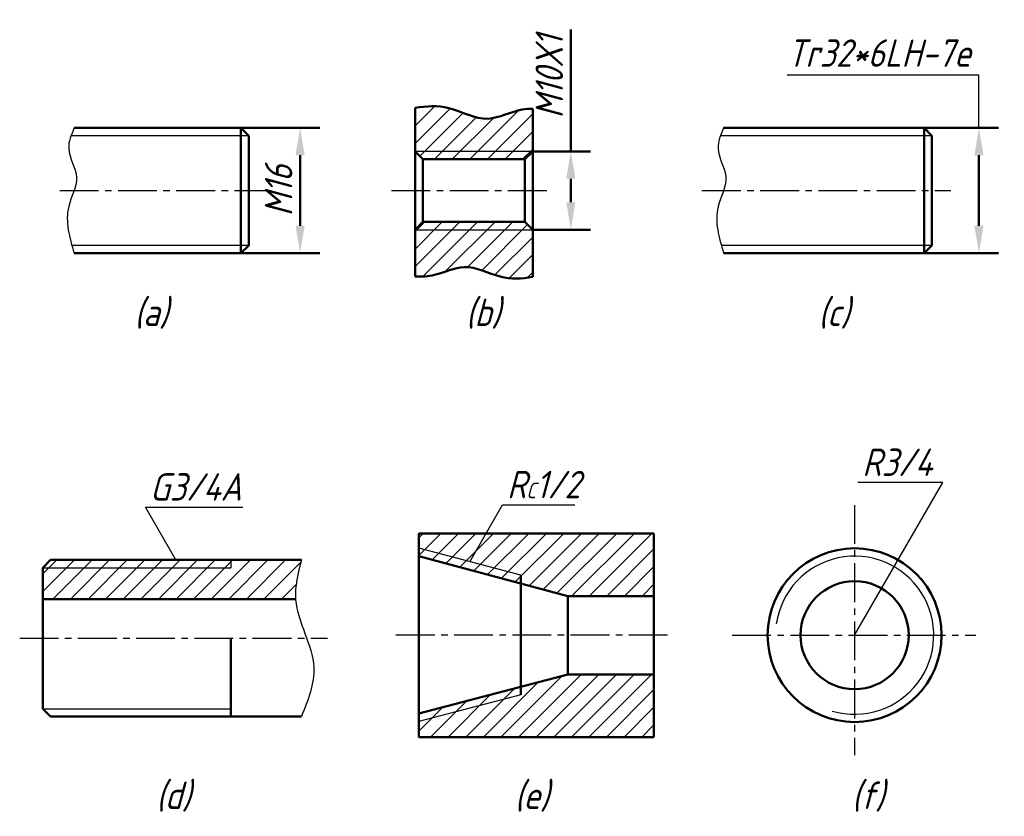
# Model space of a CAD drawing. Header units: millimetres. Extents: x -34 to 1230, y -63 to 202.
# Tile 1 of 2: x -34 to 91, y -63 to 39. Entities that reach past the tile are written whole.
import ezdxf

# ---------------------------------------------------------------- set-up
doc = ezdxf.new("R2010")
doc.units = ezdxf.units.MM
doc.header["$LTSCALE"] = 0.52
doc.header["$PDSIZE"] = 5
doc.linetypes.add('CENTER2', pattern=[28.575, 19.05, -3.175, 3.175, -3.175])
for name, color, linetype in [('剖面线层', 7, 'Continuous'), ('尺寸层', 221, 'Continuous'), ('细实线层', 7, 'Continuous')]:
    doc.layers.add(name, color=color, linetype=linetype)
for name, color, linetype, lineweight in [('文字层', 227, 'Continuous', 20), ('点画线层', 3, 'CENTER2', 25), ('粗实线层', 7, 'Continuous', 50)]:
    doc.layers.add(name, color=color, linetype=linetype, lineweight=lineweight)
doc.styles.add('工程字体（斜）', font='gbeitc.shx', dxfattribs={"bigfont": 'gbcbig.shx'})
doc.styles.add('工程斜体', font='gbeitc.shx', dxfattribs={"bigfont": 'gbcbig.shx'})
doc.dimstyles.new('gb35', dxfattribs={"dimtxt": 3.5, "dimasz": 3.5, "dimexe": 2.5, "dimexo": 0, "dimgap": 1, "dimtad": 1, "dimdsep": 46, "dimtxsty": '工程字体（斜）', "dimcen": 0, "dimadec": 0, "dimazin": 0, "dimtfac": 1, "dimtmove": 0, "dimatfit": 3, "dimfxl": 0, "dimarcsym": 0})
doc.dimstyles.new('直径加引线', dxfattribs={"dimtxt": 3.5, "dimasz": 3.5, "dimexe": 2.5, "dimexo": 0, "dimgap": 1, "dimtad": 1, "dimtoh": 1, "dimdsep": 46, "dimtxsty": '工程字体（斜）', "dimcen": 0, "dimadec": 0, "dimazin": 0, "dimtfac": 1, "dimtmove": 1, "dimatfit": 3, "dimfxl": 0, "dimarcsym": 0})

# ---------------------------------------------------------------- blocks, each defined once
blk = doc.blocks.new('*D24')
at = {"layer": 'Defpoints', "color": 0, "ltscale": 0.5}
for p in [(1132.86, 187.93), (1132.86, 171.93), (1140.41, 171.93)]:
    blk.add_point(p, dxfattribs=at)
at = {"layer": '尺寸层', "color": 0, "lineweight": -2, "ltscale": 0.5}
for p, q in [((1132.86, 187.93), (1142.91, 187.93)), ((1140.41, 184.43), (1140.41, 175.43)), ((1132.86, 171.93), (1142.91, 171.93))]:
    blk.add_line(p, q, dxfattribs=at)
at = {"layer": '尺寸层', "color": 0, "ltscale": 0.5}
for points in [[(1139.82, 184.43), (1140.99, 184.43), (1140.41, 187.93)], [(1139.82, 175.43), (1140.99, 175.43), (1140.41, 171.93)]]:
    blk.add_solid(points, dxfattribs=at)
at = {"layer": '尺寸层', "color": 0, "ltscale": 0.5, "insert": (1137.66, 179.93), "char_height": 3.5, "attachment_point": 5, "rotation": 90, "style": '工程字体（斜）'}
blk.add_mtext('M16', dxfattribs=at)
blk = doc.blocks.new('*D25')
at = {"layer": 'Defpoints', "color": 0, "ltscale": 0.5}
for p in [(1220.02, 187.93), (1220.02, 171.93), (1227.02, 171.93)]:
    blk.add_point(p, dxfattribs=at)
at = {"layer": '尺寸层', "color": 0, "lineweight": -2, "ltscale": 0.5}
for p, q in [((1220.02, 187.93), (1229.52, 187.93)), ((1227.02, 184.43), (1227.02, 175.43)), ((1220.02, 171.93), (1229.52, 171.93))]:
    blk.add_line(p, q, dxfattribs=at)
at = {"layer": '尺寸层', "color": 0, "ltscale": 0.5}
for points in [[(1226.44, 184.43), (1227.6, 184.43), (1227.02, 187.93)], [(1226.44, 175.43), (1227.6, 175.43), (1227.02, 171.93)]]:
    blk.add_solid(points, dxfattribs=at)
blk = doc.blocks.new('*D26')
at = {"layer": 'Defpoints', "color": 0, "ltscale": 0.5}
for p in [(1170.08, 184.93), (1174.95, 184.93), (1170.08, 174.93)]:
    blk.add_point(p, dxfattribs=at)
at = {"layer": '尺寸层', "color": 0, "lineweight": -2, "ltscale": 0.5}
for p, q in [((1174.95, 184.93), (1174.95, 200.49)), ((1170.08, 184.93), (1177.45, 184.93)), ((1174.95, 178.43), (1174.95, 181.43)), ((1170.08, 174.93), (1177.45, 174.93))]:
    blk.add_line(p, q, dxfattribs=at)
at = {"layer": '尺寸层', "color": 0, "ltscale": 0.5}
for points in [[(1174.37, 181.43), (1175.53, 181.43), (1174.95, 184.93)], [(1174.37, 178.43), (1175.53, 178.43), (1174.95, 174.93)]]:
    blk.add_solid(points, dxfattribs=at)
at = {"layer": '尺寸层', "color": 0, "ltscale": 0.5, "insert": (1172.2, 194.46), "char_height": 3.5, "attachment_point": 5, "rotation": 90, "style": '工程字体（斜）'}
blk.add_mtext('M10X1', dxfattribs=at)
blk = doc.blocks.new('2')
at = {"layer": '剖面线层', "ltscale": 0.5}
h = blk.add_hatch(dxfattribs=at)
h.set_pattern_fill('ANSI31', scale=0.5, style=0)
h.set_pattern_definition([(45, (-1168.8912, -152.1458), (-1.122532, 1.122532), [])])
edge = h.paths.add_edge_path()
edge.add_line((31.245, 21.71), (31.245, 27.124))
edge.add_spline(control_points=[(31.245, 27.124), (30.801, 27.148), (28.884, 27.068), (25.331, 24.95), (20.821, 27.648), (17.683, 27.522), (16.245, 27.257)], knot_values=[4.5417952, 4.5417952, 4.5417952, 4.5417952, 5.9005403, 10.4226675, 15.6228122, 19.9723825, 19.9723825, 19.9723825, 19.9723825], degree=3, periodic=0)
edge.add_line((16.245, 27.257), (16.245, 21.71))
edge.add_line((16.245, 21.71), (31.245, 21.71))
h.paths.add_polyline_path([(16.245, 21.71), (17.245, 20.71), (30.245, 20.71), (31.245, 21.71)])
h.paths.add_polyline_path([(17.245, 12.71), (16.245, 11.71), (31.245, 11.71), (30.245, 12.71)])
edge = h.paths.add_edge_path()
edge.add_line((16.245, 11.71), (16.245, 5.756))
edge.add_spline(control_points=[(16.245, 5.756), (17.073, 5.697), (19.187, 5.799), (22.769, 7.726), (26.953, 5.316), (29.865, 5.4), (31.245, 5.692)], knot_values=[4.6910422, 4.6910422, 4.6910422, 4.6910422, 7.199596, 11.1332416, 15.8876617, 20.1731628, 20.1731628, 20.1731628, 20.1731628], degree=3, periodic=0)
edge.add_line((31.245, 5.692), (31.245, 11.71))
edge.add_line((31.245, 11.71), (16.245, 11.71))
h = blk.add_hatch(dxfattribs=at)
h.set_pattern_fill('ANSI31', scale=0.5, style=0)
h.set_pattern_definition([(45, (-1149.3556, -147.4911), (-1.122532, 1.122532), [])])
h.paths.add_polyline_path([(16.715, -27.059), (16.715, -29.968), (35.715, -35.059), (46.715, -35.059), (46.715, -27.059)])
h.paths.add_polyline_path([(46.715, -53.059), (46.715, -45.059), (35.715, -45.059), (16.715, -50.059), (16.715, -53.059)])
h = blk.add_hatch(dxfattribs=at)
h.set_pattern_fill('ANSI31', scale=0.5, style=0)
h.set_pattern_definition([(45, (-1138.8375, -147.4911), (-1.122532, 1.122532), [])])
h.paths.add_polyline_path([(-30.269, -30.442), (-31.269, -31.442), (-7.269, -31.442), (-7.269, -30.442)], flags=16)
edge = h.paths.add_edge_path()
edge.add_line((-31.269, -31.442), (-31.269, -35.442))
edge.add_line((-31.269, -35.442), (0.989, -35.442))
edge.add_spline(control_points=[(0.989, -35.442), (0.875, -33.792), (1.303, -32.117), (1.731, -30.442)], knot_values=[0, 0, 0, 0, 5.0522568, 5.0522568, 5.0522568, 5.0522568], degree=3, periodic=0)
edge.add_line((1.731, -30.442), (-7.269, -30.442))
edge.add_line((-7.269, -30.442), (-7.269, -31.442))
edge.add_line((-7.269, -31.442), (-31.269, -31.442))
at = {"layer": '尺寸层', "color": 7, "ltscale": 0.5}
for p, q in [((88.182, 31.432), (63.708, 31.432)), ((88.182, 24.71), (88.182, 31.432)), ((72.32, -40.059), (83.577, -20.561)), ((83.577, -20.561), (72.737, -20.561)), ((-14.269, -30.442), (-18.156, -23.71)), ((-18.156, -23.71), (-5.748, -23.71)), ((23.215, -30.675), (27.411, -23.408)), ((27.411, -23.408), (36.63, -23.408))]:
    blk.add_line(p, q, dxfattribs=at)
at = {"layer": '点画线层', "color": 7, "ltscale": 0.5}
for p, q in [((-29.093, 16.71), (-2.506, 16.71)), ((13.227, 16.71), (33.056, 16.71)), ((52.847, 16.71), (84.579, 16.71)), ((72.32, -23.444), (72.32, -55.391)), ((48.466, -40.059), (13.502, -40.059)), ((56.693, -40.059), (87.783, -40.059)), ((-34.21, -40.442), (5.08, -40.442))]:
    blk.add_line(p, q, dxfattribs=at)
at = {"layer": '粗实线层', "color": 7, "ltscale": 0.5}
for p, q in [((16.245, 5.756), (16.245, 27.257)), ((31.245, 5.692), (31.245, 27.124)), ((-5.974, 24.71), (-27.255, 24.71)), ((-4.974, 23.71), (-5.974, 24.71)), ((-5.974, 24.71), (-5.974, 8.71)), ((81.178, 24.71), (55.608, 24.71)), ((82.178, 23.71), (81.178, 24.71)), ((81.178, 24.71), (81.178, 8.71)), ((-4.974, 9.71), (-4.974, 23.71)), ((82.178, 9.71), (82.178, 23.71)), ((16.245, 21.71), (17.245, 20.71)), ((31.245, 21.71), (30.245, 20.71)), ((30.245, 20.71), (17.245, 20.71)), ((17.245, 20.71), (17.245, 12.71)), ((30.245, 20.71), (30.245, 12.71)), ((17.245, 12.71), (16.245, 11.71)), ((17.245, 12.71), (30.245, 12.71)), ((30.245, 12.71), (31.245, 11.71)), ((-5.974, 8.71), (-4.974, 9.71)), ((81.178, 8.71), (82.178, 9.71)), ((-5.974, 8.71), (-27.255, 8.71)), ((81.178, 8.71), (55.608, 8.71)), ((16.715, -53.059), (16.715, -27.059)), ((16.715, -27.059), (46.715, -27.059)), ((46.715, -27.059), (46.715, -53.059)), ((35.715, -35.059), (16.715, -29.968)), ((-31.269, -31.442), (-30.269, -30.442)), ((-30.269, -30.442), (1.731, -30.442)), ((-31.269, -49.442), (-31.269, -31.442)), ((29.715, -47.672), (29.715, -32.416)), ((35.715, -35.059), (35.715, -45.059)), ((46.715, -35.059), (35.715, -35.059)), ((-31.269, -35.442), (0.989, -35.442)), ((-7.269, -50.442), (-7.269, -40.442)), ((35.715, -45.059), (16.715, -50.059)), ((46.715, -45.059), (35.715, -45.059)), ((-31.269, -49.442), (-30.269, -50.442)), ((-30.269, -50.442), (1.731, -50.442)), ((46.715, -53.059), (16.715, -53.059))]:
    blk.add_line(p, q, dxfattribs=at)
blk.add_circle((72.32, -40.059), 11.095, dxfattribs=at)
at = {"layer": '粗实线层', "ltscale": 0.5}
blk.add_circle((72.32, -40.059), 6.899, dxfattribs=at)
at = {"layer": '粗实线层', "color": 7, "ltscale": 0.5}
for points, knots in [([(16.245, 27.257), (17.683, 27.522), (20.821, 27.648), (25.331, 24.95), (28.884, 27.068), (30.801, 27.148), (31.245, 27.124)], [4.5417952, 4.5417952, 4.5417952, 4.5417952, 8.8913656, 14.0915103, 18.6136375, 19.9723825, 19.9723825, 19.9723825, 19.9723825]), ([(16.245, 5.756), (17.073, 5.697), (19.187, 5.799), (22.769, 7.726), (26.953, 5.316), (29.865, 5.4), (31.245, 5.692)], [4.6910422, 4.6910422, 4.6910422, 4.6910422, 7.199596, 11.1332416, 15.8876617, 20.1731628, 20.1731628, 20.1731628, 20.1731628])]:
    blk.add_open_spline(points, degree=3, knots=knots, dxfattribs=at)
at = {"layer": '细实线层', "color": 7, "ltscale": 0.5}
for p, q in [((-4.974, 23.71), (-27.657, 23.71)), ((82.178, 23.71), (55.206, 23.71)), ((31.245, 21.71), (16.245, 21.71)), ((16.245, 11.71), (31.245, 11.71)), ((-4.974, 9.71), (-27.547, 9.71)), ((82.178, 9.71), (55.317, 9.71)), ((29.715, -32.416), (16.715, -28.933)), ((-7.269, -30.442), (-7.269, -31.442)), ((-31.269, -31.442), (-7.269, -31.442)), ((29.715, -47.672), (16.715, -51.093)), ((-31.269, -49.442), (-7.269, -49.442))]:
    blk.add_line(p, q, dxfattribs=at)
blk.add_arc((72.32, -40.059), 10.095, 253.54704, 171.65897, dxfattribs=at)
for points in [[(-27.255, 24.71), (-27.96, 22.082), (-26.965, 18.372), (-27.961, 14.655), (-27.255, 8.71)], [(55.608, 24.71), (54.904, 22.082), (55.898, 18.372), (54.902, 14.655), (55.608, 8.71)], [(1.731, -30.442), (0.993, -35.502), (3.313, -44.161), (1.731, -50.442)]]:
    blk.add_spline(points, degree=3, dxfattribs=at)
at = {"layer": '尺寸层', "color": 7, "ltscale": 0.5, "insert": (63.708, 36.008), "char_height": 3.5, "width": 24.47449, "attachment_point": 1, "style": '工程斜体'}
blk.add_mtext('Tr32*6LH-7e', dxfattribs=at)
at = {"layer": '文字层', "color": 7, "ltscale": 0.5, "char_height": 3.5, "width": 11.98682, "attachment_point": 1, "style": '工程斜体'}
for s, insert in [('(a)', (-19.591, 2.911)), ('(b)', (22.699, 2.911)), ('(c)', (67.69, 2.911)), ('R3/4', (73.295, -16.233)), ('R{\\H0.5714x;C}1/2', (27.968, -19.08)), ('G3/4A', (-17.598, -19.382)), ('(d)', (-16.803, -58.749)), ('(e)', (28.935, -58.749)), ('(f)', (71.958, -58.749))]:
    blk.add_mtext(s, dxfattribs=dict(at, insert=insert))
at = {"layer": '尺寸层', "color": 7, "ltscale": 0.5}
for base, p1, p2, text, dimstyle, picture, middle in [((36.112, 21.71), (31.245, 11.71), (31.245, 21.71), 'M10X1', 'gb35', '*D26', (33.362, 31.242)), ((1.568, 8.71), (-5.974, 24.71), (-5.974, 8.71), 'M16', '直径加引线', '*D24', (-1.182, 16.71)), ((88.182, 8.71), (81.178, 24.71), (81.178, 8.71), ' ', '直径加引线', '*D25', (88.182, 16.71))]:
    dim = blk.add_linear_dim(base=base, p1=p1, p2=p2, angle=90, text=text, dimstyle=dimstyle, dxfattribs=at)
    dim.commit()
    dim.dimension.update_dxf_attribs({"geometry": picture, "text_midpoint": middle, "insert": (-1138.837, -163.219)})

msp = doc.modelspace()

# ---------------------------------------------------------------- block references
at = {"layer": '粗实线层'}
msp.add_blockref('2', (0, 0), dxfattribs=at)

doc.saveas('drawing.dxf')
